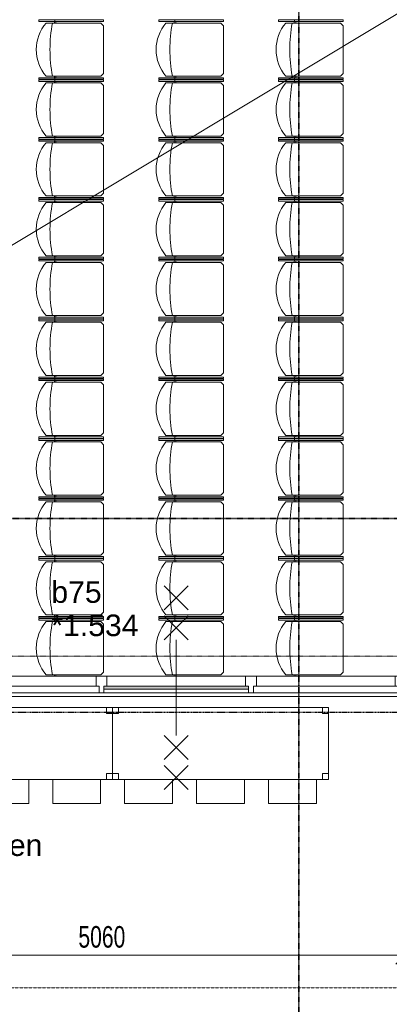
# Model space of a CAD drawing. Header units: millimetres. Extents: x -80560 to 110805, y -11020 to 52719.
# Tile 107 of 184: x 63913 to 66996, y 20162 to 28387. Entities that reach past the tile are written whole.
import ezdxf

# ---------------------------------------------------------------- set-up
doc = ezdxf.new("R2010")
doc.units = ezdxf.units.MM
for name, pattern in [('CENTER2', [20, 8, -4, 4, -4]), ('DASHDOT2', [8, 4, -2, 0, -2]), ('DASHED2', [6, 4, -2]), ('DASHED2-1', [3, 2, -1])]:
    doc.linetypes.add(name, pattern=pattern)
for name, color, linetype, lineweight in [('A-ANNO-DIMS', 211, 'Continuous', 9), ('A-ANNO-DIMS-100', 211, 'Continuous', 9), ('A-ANNO-NOTE', 131, 'Continuous', 18), ('A-AREA', 32, 'DASHED2', 18), ('A-AREA-IDEN', 2, 'Continuous', 9), ('A-DETL', 90, 'Continuous', 18), ('A-DETL-GENF', 92, 'Continuous', 18), ('A-DETL-MBND', 5, 'Continuous', 18), ('A-DOOR', 31, 'Continuous', 18), ('A-FLOR', 192, 'Continuous', 18), ('A-GLAZ', 151, 'Continuous', 18), ('A-GLAZ-IDEN', 152, 'Continuous', 18), ('G-ANNO-SYMB', 111, 'Continuous', 9), ('I-FURN', 30, 'Continuous', 18), ('S-GRID', 1, 'Continuous', 9)]:
    doc.layers.add(name, color=color, linetype=linetype, lineweight=lineweight)
doc.styles.add('Arial', font='arial.ttf', dxfattribs={"height": 180})
doc.styles.add('Arial_5', font='arial.ttf', dxfattribs={"width": 0.7, "height": 180})
doc.dimstyles.new('n3o_1_8', dxfattribs={"dimscale": 304.8, "dimtxt": 183.646692, "dimasz": 0.492126, "dimexe": 0.246063, "dimexo": 0.0625, "dimgap": 0.032808, "dimtad": 1, "dimdec": 0, "dimdsep": 46, "dimtxsty": 'Arial_5', "dimblk1": 'OBLIQUE', "dimblk2": 'OBLIQUE', "dimsah": 1, "dimcen": 0.09, "dimdle": 0.246063, "dimazin": 0, "dimtfac": 1, "dimtdec": 4, "dimtix": 1, "dimtmove": 0, "dimatfit": 3, "dimfxl": 0.246063, "dimfxlon": 1, "dimtvp": 1, "dimtolj": 1, "dimtzin": 0, "dimarcsym": 2})

# ---------------------------------------------------------------- blocks, each defined once
blk = doc.blocks.new('70_EHA_GEN_Aula tables - 70_EHA_GEN_workplaces tables-30219671-DO_01 eerste verdieping')
at = {"layer": 'I-FURN'}
for p, q in [((-850, 300), (-900, 300)), ((-900, 300), (-900, 250)), ((-900, 250), (-900, 300)), ((-900, 300), (-850, 300)), ((900, 300), (-900, 300)), ((-900, 300), (-900, -300)), ((-900, -300), (-900, 300)), ((-900, 300), (900, 300)), ((-900, 250), (-850, 250)), ((-850, 250), (-900, 250)), ((-850, 250), (-850, 300)), ((-850, 300), (-850, 250)), ((900, 300), (850, 300)), ((850, 300), (850, 250)), ((850, 250), (850, 300)), ((850, 300), (900, 300)), ((850, 250), (900, 250)), ((900, 250), (850, 250)), ((900, 250), (900, 300)), ((900, 300), (900, 250)), ((900, -300), (900, 300)), ((900, 300), (900, -300)), ((-850, -250), (-900, -250)), ((-900, -250), (-900, -300)), ((-900, -300), (-900, -250)), ((-900, -250), (-850, -250)), ((-900, -300), (-850, -300)), ((-850, -300), (-900, -300)), ((-900, -300), (900, -300)), ((900, -300), (-900, -300)), ((-850, -300), (-850, -250)), ((-850, -250), (-850, -300)), ((-800, -300), (-800, -500)), ((-400, -500), (-400, -300)), ((-200, -300), (-200, -500)), ((200, -500), (200, -300)), ((400, -500), (400, -300)), ((800, -300), (800, -500)), ((900, -250), (850, -250)), ((850, -250), (850, -300)), ((850, -300), (850, -250)), ((850, -250), (900, -250)), ((850, -300), (900, -300)), ((900, -300), (850, -300)), ((900, -300), (900, -250)), ((900, -250), (900, -300)), ((-800, -500), (-400, -500)), ((-200, -500), (200, -500)), ((800, -500), (400, -500))]:
    blk.add_line(p, q, dxfattribs=at)
blk = doc.blocks.new('Stacking-Chair-KI-Maestro _1_ - Seat _ Back Cushion-30640665-DO_01 eerste verdieping')
at = {"layer": 'A-DETL-MBND'}
for p, q in [((235, 259.2), (247.7, 259.2)), ((235, 259.2), (235, -280.5)), ((247.7, 259.2), (247.7, -280.5)), ((-222.3, 199.1), (-222.3, -258.1)), ((222.3, 199.1), (222.3, -258.1)), ((-233.5, 129.4), (-222.3, 129.4)), ((-233.5, 116.7), (-222.3, 116.7)), ((235, 129.4), (222.3, 129.4)), ((235, 116.7), (222.3, 116.7)), ((235, 125.9), (247.7, 125.9)), ((-222.3, -258.1), (-199.9, -280.5)), ((-199.9, -280.5), (199.9, -280.5)), ((222.3, -258.1), (199.9, -280.5)), ((235, -280.5), (247.7, -280.5))]:
    blk.add_line(p, q, dxfattribs=at)
for centre, radius, start, end in [((0, -63.5), 344.1, 90, 130.24326), ((0, -63.5), 344.1, 49.75674, 90), ((0, -1041.2), 1207.5, 90, 100.60986), ((0, -1041.2), 1207.5, 79.39014, 90)]:
    blk.add_arc(centre, radius, start, end, dxfattribs=at)
blk = doc.blocks.new('Stacking-Chair-KI-Maestro _1_ - Seat _ Back Cushion-V2-DO_01 eerste verdieping')
at = {"layer": 'A-DETL-MBND'}
for p, q in [((-234.9, 259.2), (-247.6, 259.2)), ((-247.6, 259.2), (-247.6, -280.5)), ((-234.9, 259.2), (-234.9, -280.5)), ((235, 259.2), (247.7, 259.2)), ((235, 259.2), (235, -280.5)), ((247.7, 259.2), (247.7, -280.5)), ((-222.3, 199.1), (-222.3, -258.1)), ((222.3, 199.1), (222.3, -258.1)), ((-234.9, 125.9), (-247.6, 125.9)), ((-234.9, 129.4), (-222.3, 129.4)), ((-234.9, 116.7), (-222.3, 116.7)), ((235, 129.4), (222.3, 129.4)), ((235, 116.7), (222.3, 116.7)), ((235, 125.9), (247.7, 125.9)), ((-234.9, -280.5), (-247.6, -280.5)), ((-222.3, -258.1), (-199.9, -280.5)), ((-199.9, -280.5), (199.9, -280.5)), ((222.3, -258.1), (199.9, -280.5)), ((235, -280.5), (247.7, -280.5))]:
    blk.add_line(p, q, dxfattribs=at)
for centre, radius, start, end in [((0, -63.5), 344.1, 90, 130.24326), ((0, -63.5), 344.1, 49.75674, 90), ((0, -1041.2), 1207.5, 90, 100.60986), ((0, -1041.2), 1207.5, 79.39014, 90)]:
    blk.add_arc(centre, radius, start, end, dxfattribs=at)
blk = doc.blocks.new('32_n3o_raam_h1xb4 - 90x139_25_M_2590x5080-V318-DO_01 eerste verdieping')
at = {"layer": 'A-GLAZ'}
for p, q in [((-2475, 45), (-2530, 45)), ((-2530, 28), (-2528, 28)), ((-2528, 28), (-2528, -94)), ((-2475, -9), (-2475, 45)), ((-2475, 45), (-1268, 45)), ((-1228, 45), (-1268, 45)), ((-1268, 45), (-1268, -9)), ((-1228, 15), (-1228, 45)), ((-1228, 45), (-20, 45)), ((20, 45), (-20, 45)), ((-20, 45), (-20, 15)), ((20, -9), (20, 45)), ((20, 45), (1228, 45)), ((1268, 45), (1228, 45)), ((1228, 45), (1228, -9)), ((1268, -9), (1268, 45)), ((1268, 45), (2475, 45)), ((2530, 45), (2475, 45)), ((2475, 45), (2475, -9)), ((2528, -94), (2528, 28)), ((2528, 28), (2530, 28)), ((-2450, -9), (-2475, -9)), ((-2450, -94), (-2450, -9)), ((-2450, -9), (-1293, -9)), ((-1268, -9), (-1293, -9)), ((-1293, -9), (-1293, -94)), ((-1203, -94), (-1203, -9)), ((-45, -9), (-45, -94)), ((45, -9), (20, -9)), ((45, -94), (45, -9)), ((45, -9), (1203, -9)), ((1228, -9), (1203, -9)), ((1203, -9), (1203, -94)), ((1293, -9), (1268, -9)), ((1293, -94), (1293, -9)), ((1293, -9), (2450, -9)), ((2475, -9), (2450, -9)), ((2450, -9), (2450, -94)), ((-2528, -94), (-2450, -94)), ((-1293, -94), (-2450, -94)), ((-1293, -94), (-1203, -94)), ((-45, -94), (-1203, -94)), ((-45, -94), (45, -94)), ((1203, -94), (45, -94)), ((1203, -94), (1293, -94)), ((2450, -94), (1293, -94)), ((2450, -94), (2528, -94))]:
    blk.add_line(p, q, dxfattribs=at)
blk = doc.blocks.new('30_n3o_raam_vast - 24mm_60min-33016856-DO_01 eerste verdieping')
at = {"layer": 'A-DOOR'}
blk.add_hatch(color=256, dxfattribs=at).paths.add_polyline_path([(-647.6, 24), (-1208, 24), (-1208, 0), (0, 0), (0, 24), (-60.2, 24)], flags=0)
for p, q in [((0, 24), (-1208, 24)), ((-1208, 24), (-1208, 0)), ((-1208, 0), (0, 0)), ((0, 0), (0, 24))]:
    blk.add_line(p, q, dxfattribs=at)
blk = doc.blocks.new('01_n3o_symbool_lijn_met_tekst - brandwerend_B60-32752479-DO_01 eerste verdieping')
at = {"layer": 'A-DETL-GENF', "color": 3, "linetype": 'DASHDOT2'}
blk.add_line((0, 0), (33589.4, 0), dxfattribs=at)
blk = doc.blocks.new('DIMBLOCK224-DO_01 eerste verdieping')
at = {"layer": 'A-ANNO-DIMS-100'}
for p, q in [((62064.8, 20572.3), (62139.8, 20647.3)), ((62064.8, 20647.3), (62064.8, 20497.3)), ((62064.8, 20572.3), (62064.8, 20647.3)), ((67124.8, 20572.3), (67199.8, 20647.3)), ((67124.8, 20647.3), (67124.8, 20497.3)), ((67124.8, 20572.3), (67124.8, 20647.3)), ((62064.8, 20572.3), (61989.8, 20497.3)), ((62064.8, 20572.3), (67124.8, 20572.3)), ((67124.8, 20572.3), (67049.8, 20497.3))]:
    blk.add_line(p, q, dxfattribs=at)
at = {"layer": 'A-ANNO-DIMS-100', "color": 0, "insert": (64402.7, 20816), "char_height": 180, "width": 461.094, "attachment_point": 1, "line_spacing_factor": 0.941778, "style": 'Arial_5'}
blk.add_mtext('5060', dxfattribs=at)
blk = doc.blocks.new('_Oblique')
at = {"color": 0, "linetype": 'ByBlock', "lineweight": -2}
blk.add_line((-0.5, -0.5), (0.5, 0.5), dxfattribs=at)

msp = doc.modelspace()

# ---------------------------------------------------------------- linework, layer by layer
at = {"layer": 'A-ANNO-NOTE', "lineweight": 9}
for p, q in [((65318.8, 23657), (65118.8, 23457)), ((65118.8, 23657), (65318.8, 23457)), ((65318.8, 23407), (65118.8, 23207)), ((65118.8, 23407), (65318.8, 23207)), ((65218.8, 23207), (65218.8, 22407)), ((65318.8, 22207), (65118.8, 22407)), ((65118.8, 22207), (65318.8, 22407)), ((65318.8, 21957), (65118.8, 22157)), ((65118.8, 21957), (65318.8, 22157))]:
    msp.add_line(p, q, dxfattribs=at)
at = {"layer": 'A-AREA', "linetype": 'DASHED2-1'}
msp.add_line((68319.8, 20300.3), (56494.8, 20300.3), dxfattribs=at)
at = {"layer": 'A-DETL'}
msp.add_line((77789.8, 34895), (57819.8, 22875.2), dxfattribs=at)
at = {"layer": 'A-FLOR'}
msp.add_line((67124.8, 22735), (62064.8, 22735), dxfattribs=at)
at = {"layer": 'G-ANNO-SYMB', "linetype": 'DASHDOT2', "lineweight": 35}
for p, q in [((66241.3, 48457.5), (66241.3, 9191.1)), ((36144.6, 24220.1), (104099.5, 24220.1))]:
    msp.add_line(p, q, dxfattribs=at)
at = {"layer": 'S-GRID', "linetype": 'CENTER2', "lineweight": 25}
msp.add_line((110204.9, 22600), (29945.3, 22600), dxfattribs=at)

# ---------------------------------------------------------------- block references
at = {"layer": 'A-DETL-GENF', "color": 3, "linetype": 'DASHDOT2'}
msp.add_blockref('01_n3o_symbool_lijn_met_tekst - brandwerend_B60-32752479-DO_01 eerste verdieping', (55480.4, 23071.2), dxfattribs=at)
at = {"layer": 'A-DOOR', "rotation": 180}
msp.add_blockref('30_n3o_raam_vast - 24mm_60min-33016856-DO_01 eerste verdieping', (64614.8, 22819), dxfattribs=at)
at = {"layer": 'A-GLAZ', "rotation": 180}
msp.add_blockref('32_n3o_raam_h1xb4 - 90x139_25_M_2590x5080-V318-DO_01 eerste verdieping', (64594.8, 22810), dxfattribs=at)
at = {"layer": 'I-FURN', "rotation": 89.9999999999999}
for name, p in [('Stacking-Chair-KI-Maestro _1_ - Seat _ Back Cushion-V2-DO_01 eerste verdieping', (64332, 28137.5)), ('Stacking-Chair-KI-Maestro _1_ - Seat _ Back Cushion-V2-DO_01 eerste verdieping', (65332, 28137.5)), ('Stacking-Chair-KI-Maestro _1_ - Seat _ Back Cushion-V2-DO_01 eerste verdieping', (66332, 28137.5)), ('Stacking-Chair-KI-Maestro _1_ - Seat _ Back Cushion-V2-DO_01 eerste verdieping', (64332, 27637.5)), ('Stacking-Chair-KI-Maestro _1_ - Seat _ Back Cushion-V2-DO_01 eerste verdieping', (65332, 27637.5)), ('Stacking-Chair-KI-Maestro _1_ - Seat _ Back Cushion-V2-DO_01 eerste verdieping', (66332, 27637.5)), ('Stacking-Chair-KI-Maestro _1_ - Seat _ Back Cushion-V2-DO_01 eerste verdieping', (64332, 27137.5)), ('Stacking-Chair-KI-Maestro _1_ - Seat _ Back Cushion-V2-DO_01 eerste verdieping', (65332, 27137.5)), ('Stacking-Chair-KI-Maestro _1_ - Seat _ Back Cushion-V2-DO_01 eerste verdieping', (66332, 27137.5)), ('Stacking-Chair-KI-Maestro _1_ - Seat _ Back Cushion-V2-DO_01 eerste verdieping', (64332, 26637.5)), ('Stacking-Chair-KI-Maestro _1_ - Seat _ Back Cushion-V2-DO_01 eerste verdieping', (65332, 26637.5)), ('Stacking-Chair-KI-Maestro _1_ - Seat _ Back Cushion-V2-DO_01 eerste verdieping', (66332, 26637.5)), ('Stacking-Chair-KI-Maestro _1_ - Seat _ Back Cushion-V2-DO_01 eerste verdieping', (64332, 26137.5)), ('Stacking-Chair-KI-Maestro _1_ - Seat _ Back Cushion-V2-DO_01 eerste verdieping', (65332, 26137.5)), ('Stacking-Chair-KI-Maestro _1_ - Seat _ Back Cushion-V2-DO_01 eerste verdieping', (66332, 26137.5)), ('Stacking-Chair-KI-Maestro _1_ - Seat _ Back Cushion-V2-DO_01 eerste verdieping', (64332, 25637.5)), ('Stacking-Chair-KI-Maestro _1_ - Seat _ Back Cushion-V2-DO_01 eerste verdieping', (65332, 25637.5)), ('Stacking-Chair-KI-Maestro _1_ - Seat _ Back Cushion-V2-DO_01 eerste verdieping', (66332, 25637.5)), ('Stacking-Chair-KI-Maestro _1_ - Seat _ Back Cushion-V2-DO_01 eerste verdieping', (64332, 25137.5)), ('Stacking-Chair-KI-Maestro _1_ - Seat _ Back Cushion-V2-DO_01 eerste verdieping', (65332, 25137.5)), ('Stacking-Chair-KI-Maestro _1_ - Seat _ Back Cushion-V2-DO_01 eerste verdieping', (66332, 25137.5)), ('Stacking-Chair-KI-Maestro _1_ - Seat _ Back Cushion-V2-DO_01 eerste verdieping', (64332, 24637.5)), ('Stacking-Chair-KI-Maestro _1_ - Seat _ Back Cushion-V2-DO_01 eerste verdieping', (65332, 24637.5)), ('Stacking-Chair-KI-Maestro _1_ - Seat _ Back Cushion-V2-DO_01 eerste verdieping', (66332, 24637.5)), ('Stacking-Chair-KI-Maestro _1_ - Seat _ Back Cushion-V2-DO_01 eerste verdieping', (64332, 24137.5)), ('Stacking-Chair-KI-Maestro _1_ - Seat _ Back Cushion-V2-DO_01 eerste verdieping', (65332, 24137.5)), ('Stacking-Chair-KI-Maestro _1_ - Seat _ Back Cushion-V2-DO_01 eerste verdieping', (66332, 24137.5)), ('Stacking-Chair-KI-Maestro _1_ - Seat _ Back Cushion-V2-DO_01 eerste verdieping', (64332, 23637.5)), ('Stacking-Chair-KI-Maestro _1_ - Seat _ Back Cushion-V2-DO_01 eerste verdieping', (65332, 23637.5)), ('Stacking-Chair-KI-Maestro _1_ - Seat _ Back Cushion-V2-DO_01 eerste verdieping', (66332, 23637.5)), ('Stacking-Chair-KI-Maestro _1_ - Seat _ Back Cushion-30640665-DO_01 eerste verdieping', (64332, 23137.5)), ('Stacking-Chair-KI-Maestro _1_ - Seat _ Back Cushion-30640665-DO_01 eerste verdieping', (65332, 23137.5)), ('Stacking-Chair-KI-Maestro _1_ - Seat _ Back Cushion-30640665-DO_01 eerste verdieping', (66332, 23137.5))]:
    msp.add_blockref(name, p, dxfattribs=at)
at = {"layer": 'I-FURN'}
for p in [(63788.3, 22341.1), (65588.3, 22341.1)]:
    msp.add_blockref('70_EHA_GEN_Aula tables - 70_EHA_GEN_workplaces tables-30219671-DO_01 eerste verdieping', p, dxfattribs=at)

# ---------------------------------------------------------------- texts
at = {"layer": 'A-AREA-IDEN', "insert": (61489.1, 21581.7), "char_height": 180, "width": 3062.446, "attachment_point": 1, "style": 'Arial'}
msp.add_mtext('Werkplekken leerlingen', dxfattribs=at)
at = {"layer": 'A-GLAZ-IDEN', "lineweight": 9, "char_height": 180, "attachment_point": 1, "style": 'Arial'}
for s, insert, width in [('b75', (64177.1, 23696.1), 505.063), ('*1.534', (64177.1, 23418.3), 865.822)]:
    msp.add_mtext(s, dxfattribs=dict(at, insert=insert, width=width))

# ---------------------------------------------------------------- dimensions: what is measured, and where the dimension line sits
at = {"layer": 'A-ANNO-DIMS'}
dim = msp.add_linear_dim(base=(67124.8, 20572.3), p1=(62064.8, 20647.3), p2=(67124.8, 20647.3), dimstyle='n3o_1_8', override={"dimpost": '<>', "dimfxl": 5060}, dxfattribs=at)
dim.commit()
dim.dimension.update_dxf_attribs({"geometry": 'DIMBLOCK224-DO_01 eerste verdieping', "text_midpoint": (64594.8, 20674.2)})

doc.saveas('drawing.dxf')
